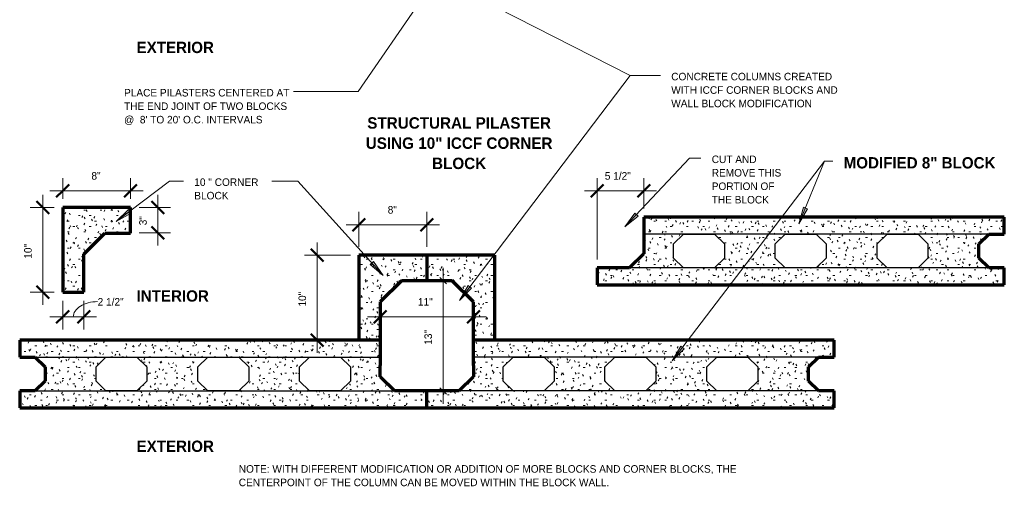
# Model space of a CAD drawing. Header units: inches. Extents: x -145 to -26, y 62 to 187.
# Tile 1 of 2: x -142 to -26, y 62 to 117. Entities that reach past the tile are written whole.
import ezdxf

# ---------------------------------------------------------------- set-up
doc = ezdxf.new("R2010")
doc.units = ezdxf.units.IN
doc.header["$MEASUREMENT"] = 0
doc.layers.add('A-ANNO-DIMS', color=1, linetype='Continuous')
for name, color, linetype, lineweight in [('A-ANNO-DIMS-16', 1, 'Continuous', 9), ('A-ANNO-TEXT', 2, 'Continuous', 9), ('A-DETL', 5, 'Continuous', 70), ('A-DETL-GENF', 3, 'Continuous', 9), ('A-DETL-HLIN', 3, 'Continuous', 70), ('A-DETL-MLIN', 3, 'Continuous', 30)]:
    doc.layers.add(name, color=color, linetype=linetype, lineweight=lineweight)
doc.dimstyles.new('Linear_-_1_16__SBT_1_256_', dxfattribs={"dimscale": 12, "dimtxt": 0.083333, "dimasz": 0.18, "dimexe": 0.125, "dimexo": 0.005208, "dimgap": 0.083333, "dimtad": 1, "dimtoh": 1, "dimdec": 8, "dimzin": 3, "dimdsep": 46, "dimlunit": 4, "dimtxsty": 'Standard', "dimtsz": 0.088388, "dimcen": 0.09, "dimdle": 0.125, "dimazin": 1, "dimtfac": 1, "dimtdec": 8, "dimtmove": 0, "dimatfit": 3, "dimfxl": 0, "dimtvp": 1, "dimtolj": 1, "dimtzin": 0, "dimarcsym": 0})
doc.dimstyles.new('Linear_-_1_16__SBT_INCH_INCREM', dxfattribs={"dimscale": 12, "dimtxt": 0.083333, "dimasz": 0.18, "dimexe": 0.083333, "dimexo": 0.005208, "dimgap": 0.083333, "dimtad": 1, "dimtoh": 1, "dimdec": 0, "dimzin": 1, "dimdsep": 46, "dimlunit": 5, "dimtxsty": 'Standard', "dimtsz": 0.044194, "dimcen": 0.09, "dimdle": 0.125, "dimazin": 0, "dimtfac": 1, "dimtdec": 0, "dimtmove": 0, "dimatfit": 3, "dimfxl": 0, "dimtvp": 1, "dimtolj": 1, "dimtzin": 0, "dimarcsym": 0})
pattern_1 = [(0, (0, 0), (2.56, 0.64), [0.211, -1.709, 0.211, -1.709, -10.24]), (0, (0, 0), (2.56, 0.64), [-3.84, 0.211, -3.629, 0.211, -1.709, -4.48]), (0, (0, 0), (2.56, 0.64), [-9.6, 0.211, -1.069, 0.211, -2.989]), (120, (0.96, 0.32), (-1.8342563, 1.897025), [0.211, -1.709, 0.211, -1.709, -10.24]), (120, (0.96, 0.32), (-1.8342563, 1.897025), [-3.84, 0.211, -3.629, 0.211, -1.709, -4.48]), (120, (0.96, 0.32), (-1.8342563, 1.897025), [-9.6, 0.211, -1.069, 0.211, -2.989]), (240, (1.28, 1.6), (-0.7257437, -2.537025), [0.211, -1.709, 0.211, -1.709, -10.24]), (240, (1.28, 1.6), (-0.7257437, -2.537025), [-3.84, 0.211, -3.629, 0.211, -1.709, -4.48]), (240, (1.28, 1.6), (-0.7257437, -2.537025), [-9.6, 0.211, -1.069, 0.211, -2.989])]

# ---------------------------------------------------------------- blocks, each defined once
blk = doc.blocks.new('DIMBLOCK3-STRUC__ ICCF BLK0')
at = {"layer": 'A-ANNO-DIMS-16'}
for p, q in [((-106.89, 77.91), (-106.89, 90.91)), ((-102.96, 89.41), (-108.39, 89.41)), ((-106.89, 89.41), (-102.96, 89.41)), ((-102.96, 79.41), (-108.39, 79.41)), ((-106.89, 79.41), (-102.96, 79.41))]:
    blk.add_line(p, q, dxfattribs=at)
at = {"layer": 'A-ANNO-DIMS-16', "lineweight": 50}
for p, q in [((-106.89, 89.41), (-107.64, 90.16)), ((-106.89, 89.41), (-106.14, 88.66)), ((-106.89, 79.41), (-107.64, 80.16)), ((-106.89, 79.41), (-106.14, 78.66))]:
    blk.add_line(p, q, dxfattribs=at)
at = {"layer": 'A-ANNO-DIMS-16', "color": 0, "insert": (-109.09, 83.36), "char_height": 0.8894, "width": 2.5143, "attachment_point": 1, "rotation": 90, "line_spacing_factor": 1.070803}
blk.add_mtext('\\fStylus BT|b0|i0|c0|p34|;10"', dxfattribs=at)
blk = doc.blocks.new('DIMBLOCK4-STRUC__ ICCF BLK0')
at = {"layer": 'A-ANNO-DIMS-16'}
for p, q in [((-101.96, 90.41), (-101.96, 94.51)), ((-93.96, 90.41), (-93.96, 94.51)), ((-103.46, 93.01), (-92.46, 93.01)), ((-101.96, 93.01), (-101.96, 90.41)), ((-93.96, 93.01), (-93.96, 90.41))]:
    blk.add_line(p, q, dxfattribs=at)
at = {"layer": 'A-ANNO-DIMS-16', "lineweight": 50}
for p, q in [((-101.96, 93.01), (-102.71, 92.26)), ((-101.96, 93.01), (-101.21, 93.76)), ((-93.96, 93.01), (-94.71, 92.26)), ((-93.96, 93.01), (-93.21, 93.76))]:
    blk.add_line(p, q, dxfattribs=at)
at = {"layer": 'A-ANNO-DIMS-16', "color": 0, "insert": (-98.57, 95.21), "char_height": 0.8894, "width": 1.4667, "attachment_point": 1, "line_spacing_factor": 1.070803}
blk.add_mtext('\\fStylus BT|b0|i0|c0|p34|;8"', dxfattribs=at)
blk = doc.blocks.new('DIMBLOCK13-STRU__ ICCF BLK0')
at = {"layer": 'A-ANNO-DIMS-16', "lineweight": 50}
for p, q in [((-99.46, 82.15), (-98.71, 82.9)), ((-88.46, 82.15), (-87.71, 82.9)), ((-99.46, 82.15), (-100.21, 81.4)), ((-88.46, 82.15), (-89.21, 81.4))]:
    blk.add_line(p, q, dxfattribs=at)
at = {"layer": 'A-ANNO-DIMS-16'}
for p, q in [((-100.96, 82.15), (-86.96, 82.15)), ((-99.46, 82.21), (-99.46, 80.65)), ((-99.46, 82.15), (-99.46, 82.21)), ((-88.46, 82.21), (-88.46, 80.65)), ((-88.46, 82.15), (-88.46, 82.21))]:
    blk.add_line(p, q, dxfattribs=at)
at = {"layer": 'A-ANNO-DIMS-16', "color": 0, "insert": (-95.01, 84.36), "char_height": 0.8894, "width": 2.5143, "attachment_point": 1, "line_spacing_factor": 1.070803}
blk.add_mtext('\\fStylus BT|b0|i0|c0|p34|;11"', dxfattribs=at)
blk = doc.blocks.new('DIMBLOCK16-STRU__ ICCF BLK0')
at = {"layer": 'A-ANNO-DIMS-16'}
for p, q in [((-73.88, 88.91), (-73.88, 98.51)), ((-68.38, 94.91), (-68.38, 98.51)), ((-75.38, 97.01), (-66.88, 97.01)), ((-73.88, 97.01), (-73.88, 88.91)), ((-68.38, 97.01), (-68.38, 94.91))]:
    blk.add_line(p, q, dxfattribs=at)
at = {"layer": 'A-ANNO-DIMS-16', "lineweight": 50}
for p, q in [((-73.88, 97.01), (-73.13, 97.76)), ((-68.38, 97.01), (-67.63, 97.76)), ((-73.88, 97.01), (-74.63, 96.26)), ((-68.38, 97.01), (-69.13, 96.26))]:
    blk.add_line(p, q, dxfattribs=at)
at = {"layer": 'A-ANNO-DIMS-16', "color": 0, "insert": (-72.98, 99.21), "char_height": 0.8894, "width": 4.4381, "attachment_point": 1, "line_spacing_factor": 1.070803}
blk.add_mtext('\\fStylus BT|b0|i0|c0|p34|;5 1/2"', dxfattribs=at)
blk = doc.blocks.new('DIMBLOCK17-STRU__ ICCF BLK0')
at = {"layer": 'A-ANNO-DIMS-16'}
for p, q in [((-92.03, 71.91), (-92.03, 87.91)), ((-91.56, 86.41), (-93.03, 86.41)), ((-92.03, 86.41), (-92.41, 86.79)), ((-92.03, 86.41), (-91.66, 86.04)), ((-92.03, 86.41), (-91.56, 86.41)), ((-91.56, 73.41), (-93.03, 73.41)), ((-92.03, 73.41), (-92.41, 73.79)), ((-92.03, 73.41), (-91.66, 73.04)), ((-92.03, 73.41), (-91.56, 73.41))]:
    blk.add_line(p, q, dxfattribs=at)
at = {"layer": 'A-ANNO-DIMS-16', "color": 0, "insert": (-94.24, 78.86), "char_height": 0.8894, "width": 2.5143, "attachment_point": 1, "rotation": 90, "line_spacing_factor": 1.070803}
blk.add_mtext('\\fStylus BT|b0|i0|c0|p34|;13"', dxfattribs=at)
blk = doc.blocks.new('DIMBLOCK22-STRU__ ICCF BLK0')
at = {"layer": 'A-ANNO-DIMS-16'}
for p, q in [((-136.89, 96.05), (-136.89, 98.51)), ((-128.89, 96.05), (-128.89, 98.51)), ((-138.39, 97.01), (-127.39, 97.01)), ((-136.89, 97.01), (-136.89, 96.05)), ((-128.89, 97.01), (-128.89, 96.05))]:
    blk.add_line(p, q, dxfattribs=at)
at = {"layer": 'A-ANNO-DIMS-16', "lineweight": 50}
for p, q in [((-136.89, 97.01), (-136.14, 97.76)), ((-128.89, 97.01), (-128.14, 97.76)), ((-136.89, 97.01), (-137.64, 96.26)), ((-128.89, 97.01), (-129.64, 96.26))]:
    blk.add_line(p, q, dxfattribs=at)
at = {"layer": 'A-ANNO-DIMS-16', "color": 0, "insert": (-133.5, 99.21), "char_height": 0.8894, "width": 1.4667, "attachment_point": 1, "line_spacing_factor": 1.070803}
blk.add_mtext('\\fStylus BT|b0|i0|c0|p34|;8"', dxfattribs=at)
blk = doc.blocks.new('DIMBLOCK23-STRU__ ICCF BLK0')
at = {"layer": 'A-ANNO-DIMS-16'}
for p, q in [((-139.22, 83.55), (-139.22, 96.55)), ((-137.89, 95.05), (-140.72, 95.05)), ((-139.22, 95.05), (-137.89, 95.05)), ((-137.89, 85.05), (-140.72, 85.05)), ((-139.22, 85.05), (-137.89, 85.05))]:
    blk.add_line(p, q, dxfattribs=at)
at = {"layer": 'A-ANNO-DIMS-16', "lineweight": 50}
for p, q in [((-139.22, 95.05), (-139.97, 95.8)), ((-139.22, 95.05), (-138.47, 94.3)), ((-139.22, 85.05), (-139.97, 85.8)), ((-139.22, 85.05), (-138.47, 84.3))]:
    blk.add_line(p, q, dxfattribs=at)
at = {"layer": 'A-ANNO-DIMS-16', "color": 0, "insert": (-141.43, 89), "char_height": 0.8894, "width": 2.5143, "attachment_point": 1, "rotation": 90, "line_spacing_factor": 1.070803}
blk.add_mtext('\\fStylus BT|b0|i0|c0|p34|;10"', dxfattribs=at)
blk = doc.blocks.new('DIMBLOCK24-STRU__ ICCF BLK0')
at = {"layer": 'A-ANNO-DIMS-16'}
for p, q in [((-136.89, 84.05), (-136.89, 80.65)), ((-136.89, 82.15), (-136.89, 84.05)), ((-134.39, 84.05), (-134.39, 80.65)), ((-134.39, 82.15), (-134.39, 84.05)), ((-138.39, 82.15), (-132.89, 82.15))]:
    blk.add_line(p, q, dxfattribs=at)
at = {"layer": 'A-ANNO-DIMS-16', "lineweight": 50}
for p, q in [((-136.89, 82.15), (-136.14, 82.9)), ((-134.39, 82.15), (-133.64, 82.9)), ((-136.89, 82.15), (-137.64, 81.4)), ((-134.39, 82.15), (-135.14, 81.4))]:
    blk.add_line(p, q, dxfattribs=at)
at = {"layer": 'A-ANNO-DIMS-16'}
blk.add_ellipse((-132.77, 82.15), major_axis=(2.87, 0), ratio=0.625678, start_param=1.570796, end_param=3.141593, dxfattribs=at)
at = {"layer": 'A-ANNO-DIMS-16', "color": 0, "insert": (-132.77, 84.36), "char_height": 0.8894, "width": 4.4381, "attachment_point": 1, "line_spacing_factor": 1.070803}
blk.add_mtext('\\fStylus BT|b0|i0|c0|p34|;2 1/2"', dxfattribs=at)
blk = doc.blocks.new('DIMBLOCK25-STRU__ ICCF BLK0')
at = {"layer": 'A-ANNO-DIMS-16'}
for p, q in [((-125.66, 96.55), (-125.66, 90.55)), ((-127.89, 95.05), (-124.16, 95.05)), ((-125.66, 95.05), (-127.89, 95.05)), ((-127.89, 92.05), (-124.16, 92.05)), ((-125.66, 92.05), (-127.89, 92.05))]:
    blk.add_line(p, q, dxfattribs=at)
at = {"layer": 'A-ANNO-DIMS-16', "lineweight": 50}
for p, q in [((-125.66, 95.05), (-126.41, 95.8)), ((-125.66, 95.05), (-124.91, 94.3)), ((-125.66, 92.05), (-126.41, 92.8)), ((-125.66, 92.05), (-124.91, 91.3))]:
    blk.add_line(p, q, dxfattribs=at)
at = {"layer": 'A-ANNO-DIMS-16', "color": 0, "insert": (-127.87, 92.94), "char_height": 0.8894, "width": 1.4667, "attachment_point": 1, "rotation": 90, "line_spacing_factor": 1.070803}
blk.add_mtext('\\fStylus BT|b0|i0|c0|p34|;3"', dxfattribs=at)

msp = doc.modelspace()

# ---------------------------------------------------------------- hatches: boundary and pattern name
at = {"layer": 'A-ANNO-TEXT'}
for points in [[(-128.82022533, 94.39046333), (-129.13879408, 94.80978663), (-130.57204805, 93.39024002)], [(-69.03763898, 94.0196066), (-69.42158099, 94.3800322), (-70.59846211, 92.74165485)], [(-49.0853406, 94.88508398), (-49.57278164, 95.08438104), (-50.08596683, 93.13349137)], [(-100.23829092, 88.69340143), (-100.62825941, 88.33950503), (-99.08922015, 87.03540086)], [(-88.68188751, 85.5163281), (-89.10134545, 85.83471956), (-90.1008281, 84.08247416)], [(-63.60959164, 78.38005732), (-64.02833844, 78.69938348), (-65.03172655, 76.94937153)]]:
    msp.add_hatch(color=7, dxfattribs=at).paths.add_polyline_path(points, flags=0)
at = {"layer": 'A-DETL-GENF'}
h = msp.add_hatch(dxfattribs=at)
h.set_pattern_fill('FP1_1', style=0, pattern_type=2)
h.set_pattern_definition(pattern_1)
h.paths.add_polyline_path([(-128.88835776, 95.04736895), (-136.88835776, 95.04736895), (-136.88835776, 85.04736895), (-134.38835776, 85.04736895), (-134.38835776, 89.54736895), (-131.92407204, 92.01165466), (-128.88835776, 92.01165466)], flags=0)
h = msp.add_hatch(dxfattribs=at)
h.set_pattern_fill('FP1_1', style=0, pattern_type=2)
h.set_pattern_definition(pattern_1)
h.paths.add_polyline_path([(-68.3835655, 93.90902981), (-68.3835655, 89.58060269), (-70.05513837, 87.90902981), (-73.88246149, 87.90902981), (-73.88246149, 85.90902981), (-25.88246149, 85.90902981), (-25.88246149, 87.90902981), (-27.71088862, 87.90902981), (-28.88246149, 89.08060269), (-28.88246149, 90.73745694), (-27.71088862, 91.90902981), (-25.88246149, 91.90902981), (-25.88246149, 93.90902981)], flags=0)
h.paths.add_polyline_path([(-36.05403437, 91.90902981), (-34.88246149, 90.73745694), (-34.88246149, 89.08060269), (-36.05403437, 87.90902981), (-39.71088862, 87.90902981), (-40.88246149, 89.08060269), (-40.88246149, 90.73745694), (-39.71088862, 91.90902981)], flags=0)
h.paths.add_polyline_path([(-48.05403437, 91.90902981), (-46.88246149, 90.73745694), (-46.88246149, 89.08060269), (-48.05403437, 87.90902981), (-51.71088862, 87.90902981), (-52.88246149, 89.08060269), (-52.88246149, 90.73745694), (-51.71088862, 91.90902981)], flags=0)
h.paths.add_polyline_path([(-60.05403437, 91.90902981), (-58.88246149, 90.73745694), (-58.88246149, 89.08060269), (-60.05403437, 87.90902981), (-63.71088862, 87.90902981), (-64.88246149, 89.08060269), (-64.88246149, 90.73745694), (-63.71088862, 91.90902981)], flags=0)
h = msp.add_hatch(dxfattribs=at)
h.set_pattern_fill('FP1_1', style=0, pattern_type=2)
h.set_pattern_definition(pattern_1)
h.paths.add_polyline_path([(-93.95781477, 89.41208535), (-101.95781477, 89.41208535), (-101.95781477, 79.41208535), (-99.45781477, 79.41208535), (-99.45781477, 83.91208535), (-96.99352906, 86.37637107), (-96.95781477, 86.41208535), (-93.95781477, 86.41208535)], flags=0)
h = msp.add_hatch(dxfattribs=at)
h.set_pattern_fill('FP1_1', style=0, pattern_type=2)
h.set_pattern_definition(pattern_1)
h.paths.add_polyline_path([(-90.92210049, 86.37637107), (-88.45781477, 83.91208535), (-88.45781477, 79.41208535), (-85.95781477, 79.41208535), (-85.95781477, 89.41208535), (-93.95781477, 89.41208535), (-93.95781477, 86.41208535), (-90.95781477, 86.41208535)], flags=0)
h = msp.add_hatch(dxfattribs=at)
h.set_pattern_fill('FP1_1', style=0, pattern_type=2)
h.set_pattern_definition(pattern_1)
h.paths.add_polyline_path([(-141.95671077, 79.41208535), (-141.95671077, 77.41208535), (-140.12828365, 77.41208535), (-138.95671077, 76.24051248), (-138.95671077, 74.58365823), (-140.12828365, 73.41208535), (-141.95671077, 73.41208535), (-141.95671077, 71.41208535), (-93.95671077, 71.41208535), (-93.95671077, 73.41208535), (-97.78403389, 73.41208535), (-99.45560677, 75.08365823), (-99.45622191, 77.24787197), (-99.45781477, 79.41208535)], flags=0)
h.paths.add_polyline_path([(-107.7851379, 77.41208535), (-104.12828365, 77.41208535), (-102.95671077, 76.24051248), (-102.95671077, 74.58365823), (-104.12828365, 73.41208535), (-107.7851379, 73.41208535), (-108.95671077, 74.58365823), (-108.95671077, 76.24051248)], flags=0)
h.paths.add_polyline_path([(-119.7851379, 77.41208535), (-116.12828365, 77.41208535), (-114.95671077, 76.24051248), (-114.95671077, 74.58365823), (-116.12828365, 73.41208535), (-119.7851379, 73.41208535), (-120.95671077, 74.58365823), (-120.95671077, 76.24051248)], flags=0)
h.paths.add_polyline_path([(-131.7851379, 77.41208535), (-128.12828365, 77.41208535), (-126.95671077, 76.24051248), (-126.95671077, 74.58365823), (-128.12828365, 73.41208535), (-131.7851379, 73.41208535), (-132.95671077, 74.58365823), (-132.95671077, 76.24051248)], flags=0)
h = msp.add_hatch(dxfattribs=at)
h.set_pattern_fill('FP1_1', style=0, pattern_type=2)
h.set_pattern_definition(pattern_1)
h.paths.add_polyline_path([(-88.45781477, 79.41208535), (-88.45781477, 76.41208535), (-88.45781477, 75.08365823), (-90.12938765, 73.41208535), (-93.95671077, 73.41208535), (-93.95671077, 71.41208535), (-45.95671077, 71.41208535), (-45.95671077, 73.41208535), (-47.7851379, 73.41208535), (-48.95671077, 74.58365823), (-48.95671077, 76.24051248), (-47.7851379, 77.41208535), (-45.95671077, 77.41208535), (-45.95671077, 79.41208535)], flags=0)
h.paths.add_polyline_path([(-56.12828365, 77.41208535), (-54.95671077, 76.24051248), (-54.95671077, 74.58365823), (-56.12828365, 73.41208535), (-59.7851379, 73.41208535), (-60.95671077, 74.58365823), (-60.95671077, 76.24051248), (-59.7851379, 77.41208535)], flags=0)
h.paths.add_polyline_path([(-68.12828365, 77.41208535), (-66.95671077, 76.24051248), (-66.95671077, 74.58365823), (-68.12828365, 73.41208535), (-71.7851379, 73.41208535), (-72.95671077, 74.58365823), (-72.95671077, 76.24051248), (-71.7851379, 77.41208535)], flags=0)
h.paths.add_polyline_path([(-80.12828365, 77.41208535), (-78.95671077, 76.24051248), (-78.95671077, 74.58365823), (-80.12828365, 73.41208535), (-83.7851379, 73.41208535), (-84.95671077, 74.58365823), (-84.95671077, 76.24051248), (-83.7851379, 77.41208535)], flags=0)

# ---------------------------------------------------------------- linework, layer by layer
at = {"layer": 'A-ANNO-TEXT', "color": 7}
for p, q in [((-91.36362199, 121.5018493), (-69.97253633, 110.60005632)), ((-93.99051359, 120.42288789), (-102.05498034, 108.69600941)), ((-90.1008281, 84.08247416), (-69.97253633, 110.60005632)), ((-69.97253633, 110.60005632), (-66.42753293, 110.60005632)), ((-69.97253633, 110.60005632), (-66.42753293, 110.60005632)), ((-108.04918905, 108.69600941), (-109.68583717, 108.69600941)), ((-102.05498034, 108.69600941), (-108.04918905, 108.69600941)), ((-70.59846211, 92.74165485), (-62.99067809, 100.84581804)), ((-65.03172655, 76.94937153), (-47.07577708, 100.49581804)), ((-62.99067809, 100.84581804), (-61.65329437, 100.84581804)), ((-50.08596683, 93.13349137), (-47.07577708, 100.49581804)), ((-47.07577708, 100.49581804), (-46.10103094, 100.49581804)), ((-47.07577708, 100.49581804), (-46.10103094, 100.49581804)), ((-130.57204805, 93.39024002), (-124.30374369, 98.15240302)), ((-124.30374369, 98.15240302), (-122.65329437, 98.15240302)), ((-110.77894477, 98.15240302), (-112.22329437, 98.15240302)), ((-109.17789961, 98.15240302), (-110.77894477, 98.15240302)), ((-99.08922015, 87.03540086), (-109.17789961, 98.15240302)), ((-129.13879408, 94.80978663), (-130.57204805, 93.39024002)), ((-130.57204805, 93.39024002), (-128.82022533, 94.39046333)), ((-128.82022533, 94.39046333), (-129.13879408, 94.80978663)), ((-69.42158099, 94.3800322), (-70.59846211, 92.74165485)), ((-69.03763898, 94.0196066), (-69.42158099, 94.3800322)), ((-49.57278164, 95.08438104), (-50.08596683, 93.13349137)), ((-50.08596683, 93.13349137), (-49.0853406, 94.88508398)), ((-49.0853406, 94.88508398), (-49.57278164, 95.08438104)), ((-70.59846211, 92.74165485), (-69.03763898, 94.0196066)), ((-100.23829092, 88.69340143), (-100.62825941, 88.33950503)), ((-100.62825941, 88.33950503), (-99.08922015, 87.03540086)), ((-99.08922015, 87.03540086), (-100.23829092, 88.69340143)), ((-89.10134545, 85.83471956), (-90.1008281, 84.08247416)), ((-90.1008281, 84.08247416), (-88.68188751, 85.5163281)), ((-88.68188751, 85.5163281), (-89.10134545, 85.83471956)), ((-64.02833844, 78.69938348), (-65.03172655, 76.94937153)), ((-65.03172655, 76.94937153), (-63.60959164, 78.38005732)), ((-63.60959164, 78.38005732), (-64.02833844, 78.69938348))]:
    msp.add_line(p, q, dxfattribs=at)
at = {"layer": 'A-DETL'}
for p, q in [((-68.3835655, 93.90902981), (-68.3835655, 89.58060269)), ((-28.88246149, 90.73745694), (-27.71088862, 91.90902981)), ((-27.71088862, 91.90902981), (-25.88246149, 91.90902981)), ((-28.88246149, 89.08060269), (-28.88246149, 90.73745694)), ((-68.3835655, 89.58060269), (-70.05513837, 87.90902981)), ((-27.71088862, 87.90902981), (-28.88246149, 89.08060269)), ((-70.05513837, 87.90902981), (-73.88246149, 87.90902981)), ((-25.88246149, 87.90902981), (-27.71088862, 87.90902981)), ((-99.45781477, 83.91208535), (-99.45781477, 76.41208535)), ((-88.45781477, 76.41208535), (-88.45781477, 83.91208535)), ((-141.95671077, 77.41208535), (-140.12828365, 77.41208535)), ((-140.12828365, 77.41208535), (-138.95671077, 76.24051248)), ((-48.95671077, 76.24051248), (-47.7851379, 77.41208535)), ((-47.7851379, 77.41208535), (-45.95671077, 77.41208535)), ((-138.95671077, 76.24051248), (-138.95671077, 74.58365823)), ((-99.45560677, 75.08365823), (-99.45560677, 76.41208535)), ((-88.45781477, 76.41208535), (-88.45781477, 75.08365823)), ((-48.95671077, 74.58365823), (-48.95671077, 76.24051248)), ((-138.95671077, 74.58365823), (-140.12828365, 73.41208535)), ((-97.78403389, 73.41208535), (-99.45560677, 75.08365823)), ((-88.45781477, 75.08365823), (-90.12938765, 73.41208535)), ((-47.7851379, 73.41208535), (-48.95671077, 74.58365823)), ((-140.12828365, 73.41208535), (-141.95671077, 73.41208535)), ((-93.95671077, 73.41208535), (-97.78403389, 73.41208535)), ((-90.12938765, 73.41208535), (-93.95671077, 73.41208535)), ((-45.95671077, 73.41208535), (-47.7851379, 73.41208535))]:
    msp.add_line(p, q, dxfattribs=at)
at = {"layer": 'A-DETL', "lineweight": 30}
for p, q in [((-64.88246149, 90.73745694), (-63.71088862, 91.90902981)), ((-63.71088862, 91.90902981), (-60.05403437, 91.90902981)), ((-60.05403437, 91.90902981), (-58.88246149, 90.73745694)), ((-52.88246149, 90.73745694), (-51.71088862, 91.90902981)), ((-51.71088862, 91.90902981), (-48.05403437, 91.90902981)), ((-48.05403437, 91.90902981), (-46.88246149, 90.73745694)), ((-40.88246149, 90.73745694), (-39.71088862, 91.90902981)), ((-39.71088862, 91.90902981), (-36.05403437, 91.90902981)), ((-36.05403437, 91.90902981), (-34.88246149, 90.73745694)), ((-64.88246149, 89.08060269), (-64.88246149, 90.73745694)), ((-58.88246149, 90.73745694), (-58.88246149, 89.08060269)), ((-52.88246149, 89.08060269), (-52.88246149, 90.73745694)), ((-46.88246149, 90.73745694), (-46.88246149, 89.08060269)), ((-40.88246149, 89.08060269), (-40.88246149, 90.73745694)), ((-34.88246149, 90.73745694), (-34.88246149, 89.08060269)), ((-63.71088862, 87.90902981), (-64.88246149, 89.08060269)), ((-58.88246149, 89.08060269), (-60.05403437, 87.90902981)), ((-51.71088862, 87.90902981), (-52.88246149, 89.08060269)), ((-46.88246149, 89.08060269), (-48.05403437, 87.90902981)), ((-39.71088862, 87.90902981), (-40.88246149, 89.08060269)), ((-34.88246149, 89.08060269), (-36.05403437, 87.90902981)), ((-60.05403437, 87.90902981), (-63.71088862, 87.90902981)), ((-48.05403437, 87.90902981), (-51.71088862, 87.90902981)), ((-36.05403437, 87.90902981), (-39.71088862, 87.90902981)), ((-132.95671077, 76.24051248), (-131.7851379, 77.41208535)), ((-131.7851379, 77.41208535), (-128.12828365, 77.41208535)), ((-128.12828365, 77.41208535), (-126.95671077, 76.24051248)), ((-120.95671077, 76.24051248), (-119.7851379, 77.41208535)), ((-119.7851379, 77.41208535), (-116.12828365, 77.41208535)), ((-116.12828365, 77.41208535), (-114.95671077, 76.24051248)), ((-108.95671077, 76.24051248), (-107.7851379, 77.41208535)), ((-107.7851379, 77.41208535), (-104.12828365, 77.41208535)), ((-104.12828365, 77.41208535), (-102.95671077, 76.24051248)), ((-84.95671077, 76.24051248), (-83.7851379, 77.41208535)), ((-83.7851379, 77.41208535), (-80.12828365, 77.41208535)), ((-80.12828365, 77.41208535), (-78.95671077, 76.24051248)), ((-72.95671077, 76.24051248), (-71.7851379, 77.41208535)), ((-71.7851379, 77.41208535), (-68.12828365, 77.41208535)), ((-68.12828365, 77.41208535), (-66.95671077, 76.24051248)), ((-60.95671077, 76.24051248), (-59.7851379, 77.41208535)), ((-59.7851379, 77.41208535), (-56.12828365, 77.41208535)), ((-56.12828365, 77.41208535), (-54.95671077, 76.24051248)), ((-132.95671077, 74.58365823), (-132.95671077, 76.24051248)), ((-126.95671077, 76.24051248), (-126.95671077, 74.58365823)), ((-120.95671077, 74.58365823), (-120.95671077, 76.24051248)), ((-114.95671077, 76.24051248), (-114.95671077, 74.58365823)), ((-108.95671077, 74.58365823), (-108.95671077, 76.24051248)), ((-102.95671077, 76.24051248), (-102.95671077, 74.58365823)), ((-84.95671077, 74.58365823), (-84.95671077, 76.24051248)), ((-78.95671077, 76.24051248), (-78.95671077, 74.58365823)), ((-72.95671077, 74.58365823), (-72.95671077, 76.24051248)), ((-66.95671077, 76.24051248), (-66.95671077, 74.58365823)), ((-60.95671077, 74.58365823), (-60.95671077, 76.24051248)), ((-54.95671077, 76.24051248), (-54.95671077, 74.58365823)), ((-131.7851379, 73.41208535), (-132.95671077, 74.58365823)), ((-126.95671077, 74.58365823), (-128.12828365, 73.41208535)), ((-119.7851379, 73.41208535), (-120.95671077, 74.58365823)), ((-114.95671077, 74.58365823), (-116.12828365, 73.41208535)), ((-107.7851379, 73.41208535), (-108.95671077, 74.58365823)), ((-102.95671077, 74.58365823), (-104.12828365, 73.41208535)), ((-83.7851379, 73.41208535), (-84.95671077, 74.58365823)), ((-78.95671077, 74.58365823), (-80.12828365, 73.41208535)), ((-71.7851379, 73.41208535), (-72.95671077, 74.58365823)), ((-66.95671077, 74.58365823), (-68.12828365, 73.41208535)), ((-59.7851379, 73.41208535), (-60.95671077, 74.58365823)), ((-54.95671077, 74.58365823), (-56.12828365, 73.41208535)), ((-128.12828365, 73.41208535), (-131.7851379, 73.41208535)), ((-116.12828365, 73.41208535), (-119.7851379, 73.41208535)), ((-104.12828365, 73.41208535), (-107.7851379, 73.41208535)), ((-80.12828365, 73.41208535), (-83.7851379, 73.41208535)), ((-68.12828365, 73.41208535), (-71.7851379, 73.41208535)), ((-56.12828365, 73.41208535), (-59.7851379, 73.41208535))]:
    msp.add_line(p, q, dxfattribs=at)
at = {"layer": 'A-DETL-HLIN'}
for p, q in [((-128.88835776, 95.04736895), (-136.88835776, 95.04736895)), ((-136.88835776, 95.04736895), (-136.88835776, 85.04736895)), ((-128.88835776, 92.01165466), (-128.88835776, 95.04736895)), ((-25.88246149, 93.90902981), (-68.3835655, 93.90902981)), ((-25.88246149, 91.90902981), (-25.88246149, 93.90902981)), ((-134.38835776, 89.54736895), (-131.92407204, 92.01165466)), ((-131.92407204, 92.01165466), (-128.88835776, 92.01165466)), ((-134.38835776, 85.04736895), (-134.38835776, 89.54736895)), ((-93.95781477, 89.41208535), (-101.95781477, 89.41208535)), ((-101.95781477, 89.41208535), (-101.95781477, 79.41208535)), ((-93.95781477, 89.41208535), (-93.95781477, 86.41208535)), ((-85.95781477, 89.41208535), (-93.95781477, 89.41208535)), ((-85.95781477, 79.41208535), (-85.95781477, 89.41208535)), ((-73.88246149, 87.90902981), (-73.88246149, 85.90902981)), ((-25.88246149, 85.90902981), (-25.88246149, 87.90902981)), ((-96.95781477, 86.41208535), (-99.45781477, 83.91208535)), ((-90.95781477, 86.41208535), (-96.95781477, 86.41208535)), ((-88.45781477, 83.91208535), (-90.95781477, 86.41208535)), ((-73.88246149, 85.90902981), (-25.88246149, 85.90902981)), ((-136.88835776, 85.04736895), (-134.38835776, 85.04736895)), ((-99.45781477, 79.41208535), (-141.95671077, 79.41208535)), ((-141.95671077, 79.41208535), (-141.95671077, 77.41208535)), ((-45.95671077, 79.41208535), (-88.45781477, 79.41208535)), ((-45.95671077, 77.41208535), (-45.95671077, 79.41208535)), ((-141.95671077, 73.41208535), (-141.95671077, 71.41208535)), ((-93.95671077, 71.41208535), (-93.95671077, 73.41208535)), ((-45.95671077, 71.41208535), (-45.95671077, 73.41208535)), ((-141.95671077, 71.41208535), (-93.95671077, 71.41208535)), ((-93.95671077, 71.41208535), (-45.95671077, 71.41208535))]:
    msp.add_line(p, q, dxfattribs=at)
at = {"layer": 'A-DETL-MLIN'}
for p, q in [((-25.88246149, 91.90902981), (-68.3835655, 91.90902981)), ((-25.88246149, 87.90902981), (-73.88246149, 87.90902981)), ((-141.95671077, 77.41208535), (-99.45560677, 77.41208535)), ((-45.95671077, 77.41208535), (-88.45781477, 77.41208535)), ((-141.95671077, 73.41208535), (-93.95671077, 73.41208535)), ((-45.95671077, 73.41208535), (-93.95671077, 73.41208535))]:
    msp.add_line(p, q, dxfattribs=at)

# ---------------------------------------------------------------- texts
at = {"layer": 'A-ANNO-TEXT', "color": 7}
for s, insert, char_height, width, attachment_point, line_spacing_factor in [('\\fStylus BT|b1|i0|c0|p34|;EXTERIOR', (-128.1788086, 114.57704399), 1.3341121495, 10.206, 1, 1.070803), ('\\fStylus BT|b0|i0|c0|p34|;CONCRETE COLUMNS CREATED\\PWITH ICCF CORNER BLOCKS AND\\PWALL BLOCK MODIFICATION', (-65.14753293, 110.91962315), 0.8894080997, 23.568, 1, 1.070803), ("\\fStylus BT|b0|i0|c0|p34|;PLACE PILASTERS CENTERED AT\\PTHE END JOINT OF TWO BLOCKS\\P@  8' TO 20' O.C. INTERVALS", (-129.65583717, 109.01557624), 0.8894080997, 23.16, 1, 1.070803), ('\\fStylus BT|b1|i0|c0|p34|;STRUCTURAL PILASTER\\PUSING 10" ICCF CORNER\\PBLOCK', (-90.15500343, 105.676972), 1.3434579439, 26.982, 2, 1.063354), ('\\fStylus BT|b0|i0|c0|p34|;CUT AND\\PREMOVE THIS\\PPORTION OF\\PTHE BLOCK', (-60.37329437, 101.16538487), 0.8894080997, 9.828, 1, 1.070803), ('\\fStylus BT|b1|i0|c0|p34|;MODIFIED 8" BLOCK', (-44.82103094, 100.97516828), 1.3341121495, 21.78, 1, 1.070803), ('\\fStylus BT|b0|i0|c0|p34|;10 " CORNER\\PBLOCK', (-121.37329437, 98.47196985), 0.8894080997, 9.444, 1, 1.070803), ('\\fStylus BT|b1|i0|c0|p34|;INTERIOR', (-128.1788086, 85.27693492), 1.3341121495, 9.846, 1, 1.070803), ('\\fStylus BT|b1|i0|c0|p34|;EXTERIOR', (-128.1788086, 67.56322058), 1.3341121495, 10.206, 1, 1.070803), ('\\fStylus BT|b0|i0|c0|p34|;NOTE: WITH DIFFERENT MODIFICATION OR ADDITION OF MORE BLOCKS AND CORNER BLOCKS, THE\\PCENTERPOINT OF THE COLUMN CAN BE MOVED WITHIN THE BLOCK WALL.', (-116.13201836, 64.66754267), 0.88940809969, 70.776, 1, 1.070803)]:
    msp.add_mtext(s, dxfattribs=dict(at, insert=insert, char_height=char_height, width=width, attachment_point=attachment_point, line_spacing_factor=line_spacing_factor))

# ---------------------------------------------------------------- dimensions: what is measured, and where the dimension line sits
at = {"layer": 'A-ANNO-DIMS', "lineweight": 9}
for base, p1, p2, picture, middle in [((-128.8883577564, 97.0065352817), (-136.8883577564, 95.0473689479), (-128.8883577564, 95.0473689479), 'DIMBLOCK22-STRU__ ICCF BLK0', (-132.8883577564, 98.5065352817)), ((-68.3835654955, 97.0065352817), (-73.8824614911, 87.9090298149), (-68.3835654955, 93.9090298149), 'DIMBLOCK16-STRU__ ICCF BLK0', (-71.1330134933, 99.1732019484)), ((-93.9578147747, 93.0065352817), (-101.9578147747, 89.4120853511), (-93.9578147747, 89.4120853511), 'DIMBLOCK4-STRUC__ ICCF BLK0', (-97.9578147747, 94.5065352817)), ((-134.38835776, 82.1488541), (-136.88835776, 85.04736895), (-134.38835776, 85.04736895), 'DIMBLOCK24-STRU__ ICCF BLK0', (-130.10037075, 84.31552077)), ((-88.4578147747, 82.1488541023), (-99.4578147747, 83.2095142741), (-88.4578147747, 83.2095142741), 'DIMBLOCK13-STRU__ ICCF BLK0', (-93.9578147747, 83.6488541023))]:
    dim = msp.add_linear_dim(base=base, p1=p1, p2=p2, dimstyle='Linear_-_1_16__SBT_1_256_', dxfattribs=at)
    dim.commit()
    dim.dimension.update_dxf_attribs({"geometry": picture, "text_midpoint": middle})
for base, p1, p2, dimstyle, picture, middle in [((-139.2187007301, 95.0473689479), (-136.8883577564, 85.0473689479), (-136.8883577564, 95.0473689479), 'Linear_-_1_16__SBT_1_256_', 'DIMBLOCK23-STRU__ ICCF BLK0', (-140.7187007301, 90.0473689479)), ((-125.66439456, 92.04736895), (-128.88835776, 95.04736895), (-128.88835776, 92.04736895), 'Linear_-_1_16__SBT_1_256_', 'DIMBLOCK25-STRU__ ICCF BLK0', (-127.33106123, 91.4260486)), ((-106.8875532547, 89.4120853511), (-101.9578147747, 79.4120853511), (-101.9578147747, 89.4120853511), 'Linear_-_1_16__SBT_1_256_', 'DIMBLOCK3-STRUC__ ICCF BLK0', (-108.3875532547, 84.4120853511)), ((-92.03450596, 86.41208535), (-92.56483605, 73.41208535), (-92.56483605, 86.41208535), 'Linear_-_1_16__SBT_INCH_INCREM', 'DIMBLOCK17-STRU__ ICCF BLK0', (-93.53450596, 79.91208535))]:
    dim = msp.add_linear_dim(base=base, p1=p1, p2=p2, angle=90, dimstyle=dimstyle, dxfattribs=at)
    dim.commit()
    dim.dimension.update_dxf_attribs({"geometry": picture, "text_midpoint": middle})

doc.saveas('drawing.dxf')
